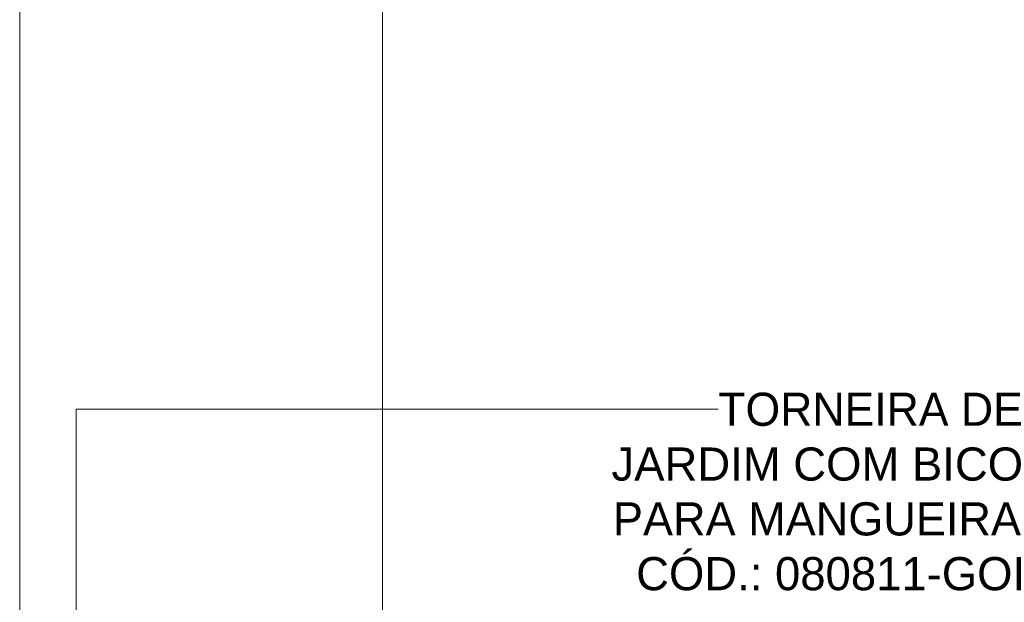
# Model space of a CAD drawing. Header units: metres. Extents: x -18.2 to 3.4, y -18.3 to 10.3.
# Tile 16 of 19: x -15.653 to -15.177, y 0.581 to 0.862. Entities that reach past the tile are written whole.
import ezdxf

# ---------------------------------------------------------------- set-up
doc = ezdxf.new("R2010")
doc.units = ezdxf.units.M
for name, color, linetype, lineweight in [('A-ANNO-DIMS', 7, 'Continuous', 9), ('A-ANNO-DIMS-10', 7, 'Continuous', 9), ('A-WALL', 7, 'Continuous', 5), ('G-ANNO-TEXT', 7, 'Continuous', 9)]:
    doc.layers.add(name, color=color, linetype=linetype, lineweight=lineweight)
doc.styles.add('Arial', font='arial.ttf', dxfattribs={"height": 0.018})
doc.styles.add('Arial_1', font='arial.ttf', dxfattribs={"height": 0.016})
doc.dimstyles.new('Com_linha__ref__contínua__-_Cor_Vermelha_Arial_1_8mm', dxfattribs={"dimscale": 0.3048, "dimtxt": 0.01836466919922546, "dimasz": 0.06561679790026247, "dimexe": 0.04921259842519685, "dimexo": 0.04921259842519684, "dimgap": 0.004921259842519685, "dimtad": 1, "dimdec": 1, "dimlfac": 100, "dimrnd": 0.09999999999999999, "dimdsep": 46, "dimtxsty": 'Arial', "dimblk1": 'OBLIQUE', "dimblk2": 'OBLIQUE', "dimsah": 1, "dimcen": 0.09, "dimdle": 0.04921259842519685, "dimazin": 0, "dimtfac": 1, "dimtdec": 4, "dimtix": 1, "dimtmove": 0, "dimatfit": 3, "dimfxl": 1, "dimtvp": 1, "dimtolj": 1, "dimtzin": 0, "dimarcsym": 2})

# ---------------------------------------------------------------- blocks, each defined once
blk = doc.blocks.new('MURETA_ - MURETA_-2290289-MURETA_2')
at = {"layer": 'A-WALL'}
blk.add_line((-5.70641186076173, -0.15), (-5.70641186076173, 1.65), dxfattribs=at)
blk = doc.blocks.new('DIMBLOCK20-MURETA_2')
at = {"layer": 'A-ANNO-DIMS-10', "color": 242, "true_color": 0xbd2b2e}
for p, q in [((-15.47730659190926, 0.3500000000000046), (-15.47730659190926, 1.664999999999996)), ((-15.47730659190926, 1.649999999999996), (-15.48730659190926, 1.659999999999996)), ((-15.47730659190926, 1.649999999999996), (-15.63751056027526, 1.649999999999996)), ((-15.47730659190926, 1.649999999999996), (-15.46730659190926, 1.639999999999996)), ((-15.47730659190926, 1.649999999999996), (-15.46230659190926, 1.649999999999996)), ((-15.47730659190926, 0.3500000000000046), (-15.48730659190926, 0.3600000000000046)), ((-15.47730659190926, 0.3500000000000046), (-15.56648607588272, 0.3500000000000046)), ((-15.47730659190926, 0.3500000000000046), (-15.46730659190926, 0.3400000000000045)), ((-15.47730659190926, 0.3500000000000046), (-15.46230659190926, 0.3500000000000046))]:
    blk.add_line(p, q, dxfattribs=at)
at = {"layer": 'A-ANNO-DIMS-10', "color": 0, "insert": (-15.50217472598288, 0.9792337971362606), "char_height": 0.018, "width": 0.04983888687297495, "attachment_point": 1, "rotation": 90, "line_spacing_factor": 0.9417779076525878, "style": 'Arial'}
blk.add_mtext('130', dxfattribs=at)
blk = doc.blocks.new('_Oblique')
at = {"color": 0, "linetype": 'ByBlock', "lineweight": -2}
blk.add_line((-0.5, -0.5), (0.5, 0.5), dxfattribs=at)

msp = doc.modelspace()

# ---------------------------------------------------------------- linework, layer by layer
at = {"layer": 'G-ANNO-TEXT'}
for p, q in [((-15.6251558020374, 0.6740939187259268), (-15.38713048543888, 0.6740939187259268)), ((-15.6251558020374, 0.3456167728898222), (-15.6251558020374, 0.6740939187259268)), ((-15.38713048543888, 0.6740939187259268), (-15.31503152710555, 0.6740939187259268))]:
    msp.add_line(p, q, dxfattribs=at)

# ---------------------------------------------------------------- block references
at = {"layer": 'A-WALL'}
msp.add_blockref('MURETA_ - MURETA_-2290289-MURETA_2', (-9.94609869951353, 0), dxfattribs=at)

# ---------------------------------------------------------------- texts
at = {"layer": 'G-ANNO-TEXT', "char_height": 0.016, "attachment_point": 1, "style": 'Arial_1'}
for s, insert, width in [('TORNEIRA DE ', (-15.31503152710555, 0.6820939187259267), 0.18919825), ('JARDIM COM BICO ', (-15.36662527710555, 0.6556355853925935), 0.251729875), ('PARA MANGUEIRA', (-15.36596381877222, 0.6291772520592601), 0.2509281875), ('CÓD.: 080811-GOI ', (-15.35471902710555, 0.6027189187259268), 0.2372995)]:
    msp.add_mtext(s, dxfattribs=dict(at, insert=insert, width=width))

# ---------------------------------------------------------------- dimensions: what is measured, and where the dimension line sits
at = {"layer": 'A-ANNO-DIMS', "color": 242, "true_color": 0xbd2b2e}
dim = msp.add_linear_dim(base=(-15.47730659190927, 1.649999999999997), p1=(-15.58148607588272, 0.3500000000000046), p2=(-15.65251056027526, 1.649999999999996), angle=89.99999999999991, dimstyle='Com_linha__ref__contínua__-_Cor_Vermelha_Arial_1_8mm', override={"dimpost": '<>', "dimfxl": 1.301938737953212}, dxfattribs=at)
dim.commit()
dim.dimension.update_dxf_attribs({"geometry": 'DIMBLOCK20-MURETA_2', "text_midpoint": (-15.48800304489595, 1.000000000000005)})

doc.saveas('drawing.dxf')
